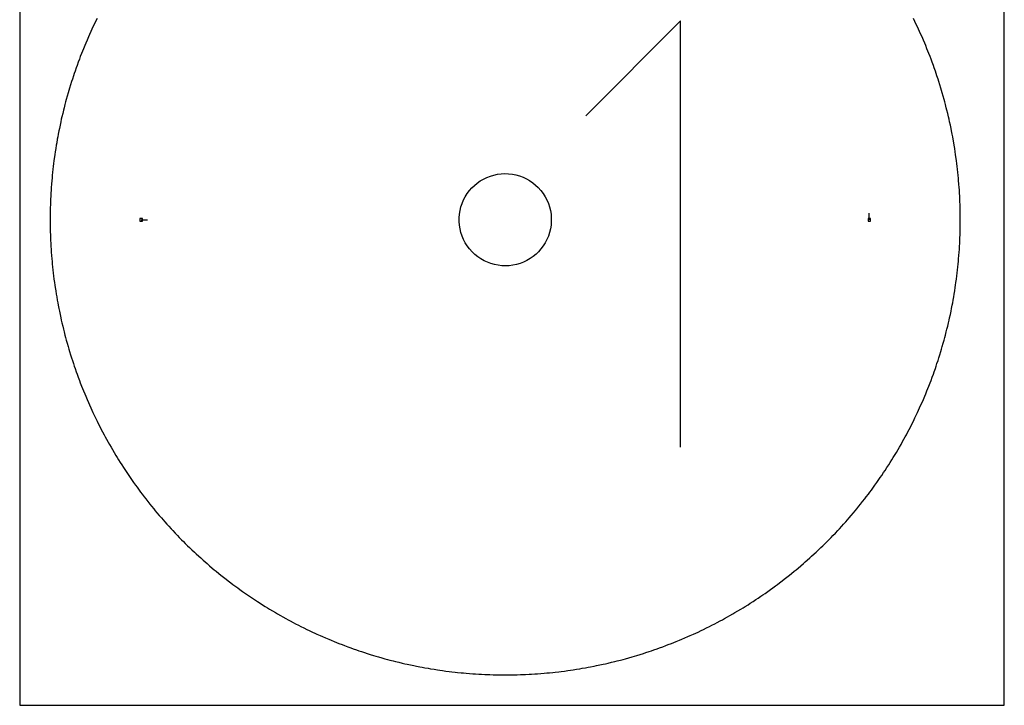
# Model space of a CAD drawing. Extents: x 0 to 216, y 0 to 279.
# Tile 1 of 2: x 0 to 216, y 0 to 150. Entities that reach past the tile are written whole.
import ezdxf

# ---------------------------------------------------------------- set-up
doc = ezdxf.new("R2010")
doc.units = 0

msp = doc.modelspace()

# ---------------------------------------------------------------- linework, layer by layer
at = {"layer": 'annotation', "color": 1}
for p, q in [((144.907779, 150.052291), (124.139886, 129.27854)), ((144.907779, 56.634852), (144.907779, 150.052291)), ((26.626495, 106.462476), (28.055245, 106.462476)), ((186.298458, 106.462476), (186.298458, 107.891226))]:
    msp.add_line(p, q, dxfattribs=at)
at = {"layer": 'boundary', "color": 5}
for p, q in [((16.389033, 149.425288), (16.071587, 148.748463)), ((16.63287, 149.928001), (16.389033, 149.425288)), ((16.959096, 150.600676), (16.63287, 149.928001)), ((196.292083, 149.928001), (195.965858, 150.600676)), ((196.535921, 149.425288), (196.292083, 149.928001)), ((196.853366, 148.748463), (196.535921, 149.425288)), ((15.295249, 147.052694), (15.071335, 146.540827)), ((15.603789, 147.733668), (15.295249, 147.052694)), ((15.834377, 148.242613), (15.603789, 147.733668)), ((16.071587, 148.748463), (15.834377, 148.242613)), ((197.090576, 148.242613), (196.853366, 148.748463)), ((197.321164, 147.733668), (197.090576, 148.242613)), ((197.629704, 147.052694), (197.321164, 147.733668)), ((197.853619, 146.540827), (197.629704, 147.052694)), ((14.481154, 145.167142), (14.263992, 144.652355)), ((14.771763, 145.855939), (14.481154, 145.167142)), ((15.071335, 146.540827), (14.771763, 145.855939)), ((198.15319, 145.855939), (197.853619, 146.540827)), ((198.443799, 145.167142), (198.15319, 145.855939)), ((198.660962, 144.652355), (198.443799, 145.167142)), ((13.568308, 142.921971), (13.295871, 142.225771)), ((13.771956, 143.44225), (13.568308, 142.921971)), ((13.982404, 143.959825), (13.771956, 143.44225)), ((14.263992, 144.652355), (13.982404, 143.959825)), ((198.942549, 143.959825), (198.660962, 144.652355)), ((199.152998, 143.442249), (198.942549, 143.959825)), ((199.356646, 142.921971), (199.152998, 143.442249)), ((199.629082, 142.225771), (199.356646, 142.921971)), ((12.835716, 141.003189), (12.581565, 140.300131)), ((13.099067, 141.702877), (12.835716, 141.003189)), ((13.295871, 142.225771), (13.099067, 141.702877)), ((199.825886, 141.702877), (199.629082, 142.225771)), ((200.089238, 141.003189), (199.825886, 141.702877)), ((200.343389, 140.300131), (200.089238, 141.003189)), ((11.963631, 138.540494), (11.787533, 138.010277)), ((12.146705, 139.068401), (11.963631, 138.540494)), ((12.391648, 139.774709), (12.146705, 139.068401)), ((12.581565, 140.300131), (12.391648, 139.774709)), ((200.533306, 139.774709), (200.343389, 140.300131)), ((200.778249, 139.068401), (200.533306, 139.774709)), ((200.961323, 138.540494), (200.778249, 139.068401)), ((201.137421, 138.010277), (200.961323, 138.540494)), ((11.156292, 136.055854), (10.939267, 135.340463)), ((11.38264, 136.768299), (11.156292, 136.055854)), ((11.551854, 137.300782), (11.38264, 136.768299)), ((11.787533, 138.010277), (11.551854, 137.300782)), ((201.3731, 137.300782), (201.137421, 138.010277)), ((201.542313, 136.768299), (201.3731, 137.300782)), ((201.768661, 136.055854), (201.542313, 136.768299)), ((201.985686, 135.340463), (201.768661, 136.055854)), ((10.621938, 134.269045), (10.414304, 133.550823)), ((10.777116, 134.8058), (10.621938, 134.269045)), ((10.939267, 135.340463), (10.777116, 134.8058)), ((202.147837, 134.8058), (201.985686, 135.340463)), ((202.303015, 134.269045), (202.147837, 134.8058)), ((202.510649, 133.550823), (202.303015, 134.269045)), ((9.926894, 131.750709), (9.738153, 131.027315)), ((10.067947, 132.291301), (9.926894, 131.750709)), ((10.216106, 132.830017), (10.067947, 132.291301)), ((10.414304, 133.550823), (10.216106, 132.830017)), ((202.708848, 132.830016), (202.510649, 133.550823)), ((202.857006, 132.291301), (202.708848, 132.830016)), ((202.998059, 131.75071), (202.857006, 132.291301)), ((203.1868, 131.027315), (202.998059, 131.75071)), ((9.424865, 129.759152), (9.255129, 129.031064)), ((9.604163, 130.484893), (9.424865, 129.759152)), ((9.738153, 131.027315), (9.604163, 130.484893)), ((203.320791, 130.484893), (203.1868, 131.027315)), ((203.500089, 129.759152), (203.320791, 130.484893)), ((203.669824, 129.031064), (203.500089, 129.759152)), ((9.008544, 127.941207), (8.848318, 127.211014)), ((9.128282, 128.486942), (9.008544, 127.941207)), ((9.255129, 129.031064), (9.128282, 128.486942)), ((203.796671, 128.486942), (203.669824, 129.031064)), ((203.91641, 127.941207), (203.796671, 128.486942)), ((204.076636, 127.211014), (203.91641, 127.941207)), ((8.585066, 125.931514), (8.444035, 125.19735)), ((8.697658, 126.478774), (8.585066, 125.931514)), ((8.848318, 127.211014), (8.697658, 126.478774)), ((204.227296, 126.478773), (204.076636, 127.211014)), ((204.339887, 125.931514), (204.227296, 126.478773)), ((204.480919, 125.19735), (204.339887, 125.931514)), ((8.108982, 123.362719), (8.017971, 122.811448)), ((8.240387, 124.098688), (8.108982, 123.362719)), ((8.338594, 124.648694), (8.240387, 124.098688)), ((8.444035, 125.19735), (8.338594, 124.648694)), ((204.586359, 124.648694), (204.480919, 125.19735)), ((204.684567, 124.098688), (204.586359, 124.648694)), ((204.815972, 123.362719), (204.684567, 124.098688)), ((204.906982, 122.811448), (204.815972, 123.362719)), ((7.784037, 121.334696), (7.700258, 120.782292)), ((7.896192, 122.073854), (7.784037, 121.334696)), ((8.017971, 122.811448), (7.896192, 122.073854)), ((205.028762, 122.073854), (204.906982, 122.811448)), ((205.140916, 121.334696), (205.028762, 122.073854)), ((205.224696, 120.782292), (205.140916, 121.334696)), ((7.428591, 118.746494), (7.359287, 118.192086)), ((7.521311, 119.4883), (7.428591, 118.746494)), ((7.623713, 120.228842), (7.521311, 119.4883)), ((7.700258, 120.782292), (7.623713, 120.228842)), ((205.30124, 120.228842), (205.224696, 120.782292)), ((205.403642, 119.4883), (205.30124, 120.228842)), ((205.496362, 118.746494), (205.403642, 119.4883)), ((205.565666, 118.192086), (205.496362, 118.746494)), ((7.214225, 116.893894), (7.140939, 116.149909)), ((7.276256, 117.449131), (7.214225, 116.893894)), ((7.359287, 118.192086), (7.276256, 117.449131)), ((205.648698, 117.449131), (205.565666, 118.192086)), ((205.710728, 116.893894), (205.648698, 117.449131)), ((205.784014, 116.14991), (205.710728, 116.893894)), ((7.038681, 115.037182), (6.975148, 114.292296)), ((7.086152, 115.593875), (7.038681, 115.037182)), ((7.140939, 116.149909), (7.086152, 115.593875)), ((205.838801, 115.593875), (205.784014, 116.14991)), ((205.886272, 115.037182), (205.838801, 115.593875)), ((205.949806, 114.292296), (205.886272, 115.037182)), ((6.881225, 112.989377), (6.837185, 112.243083)), ((6.921414, 113.546645), (6.881225, 112.989377)), ((6.975148, 114.292296), (6.921414, 113.546645)), ((206.003539, 113.546645), (205.949806, 114.292296)), ((206.043728, 112.989377), (206.003539, 113.546645)), ((206.087769, 112.243083), (206.043728, 112.989377)), ((6.744456, 110.380408), (6.726191, 109.821989)), ((6.770042, 110.938535), (6.744456, 110.380408)), ((6.804274, 111.685335), (6.770042, 110.938535)), ((6.837185, 112.243083), (6.804274, 111.685335)), ((206.120679, 111.685336), (206.087769, 112.243083)), ((206.154912, 110.938535), (206.120679, 111.685336)), ((206.180498, 110.380408), (206.154912, 110.938535)), ((206.198762, 109.821989), (206.180498, 110.380408)), ((6.690778, 108.516192), (6.676099, 107.768749)), ((6.701761, 109.074799), (6.690778, 108.516192)), ((6.726191, 109.821989), (6.701761, 109.074799)), ((206.223193, 109.074799), (206.198762, 109.821989)), ((206.234176, 108.516192), (206.223193, 109.074799)), ((206.248855, 107.768748), (206.234176, 108.516192)), ((6.671161, 107.021178), (6.6675, 106.462477)), ((6.6675, 106.462477), (6.671161, 105.903774)), ((6.676099, 107.768749), (6.671161, 107.021178)), ((6.671161, 105.903774), (6.676098, 105.156204)), ((206.253792, 107.021179), (206.248855, 107.768748)), ((206.248855, 105.156204), (206.253792, 105.903774)), ((206.257453, 106.462476), (206.253792, 107.021179)), ((206.253792, 105.903774), (206.257453, 106.462476)), ((6.676098, 105.156204), (6.690777, 104.408761)), ((6.690777, 104.408761), (6.701761, 103.850154)), ((6.701761, 103.850154), (6.726192, 103.102964)), ((206.198762, 103.102963), (206.223193, 103.850154)), ((206.223193, 103.850154), (206.234176, 104.40876)), ((206.234176, 104.40876), (206.248855, 105.156204)), ((6.726192, 103.102964), (6.744456, 102.544545)), ((6.744456, 102.544545), (6.770042, 101.986417)), ((6.770042, 101.986417), (6.804274, 101.239617)), ((206.120679, 101.239617), (206.154911, 101.986417)), ((206.154911, 101.986417), (206.180498, 102.544545)), ((206.180498, 102.544545), (206.198762, 103.102963)), ((6.804274, 101.239617), (6.837185, 100.68187)), ((6.837185, 100.68187), (6.881225, 99.935575)), ((6.881225, 99.935575), (6.921415, 99.378308)), ((6.921415, 99.378308), (6.975147, 98.632657)), ((205.949806, 98.632657), (206.003539, 99.378307)), ((206.003539, 99.378307), (206.043728, 99.935576)), ((206.043728, 99.935576), (206.087769, 100.68187)), ((206.087769, 100.68187), (206.120679, 101.239617)), ((6.975147, 98.632657), (7.038681, 97.887771)), ((7.038681, 97.887771), (7.086152, 97.331078)), ((7.086152, 97.331078), (7.140939, 96.775043)), ((205.784014, 96.775043), (205.838801, 97.331078)), ((205.838801, 97.331078), (205.886272, 97.887771)), ((205.886272, 97.887771), (205.949806, 98.632657)), ((7.140939, 96.775043), (7.214225, 96.031058)), ((7.214225, 96.031058), (7.276256, 95.475822)), ((7.276256, 95.475822), (7.359287, 94.732867)), ((205.565666, 94.732867), (205.648697, 95.475822)), ((205.648697, 95.475822), (205.710728, 96.031059)), ((205.710728, 96.031059), (205.784014, 96.775043)), ((7.359287, 94.732867), (7.428591, 94.178459)), ((7.428591, 94.178459), (7.521311, 93.436653)), ((7.521311, 93.436653), (7.623713, 92.696111)), ((205.30124, 92.696111), (205.403642, 93.436653)), ((205.403642, 93.436653), (205.496362, 94.178458)), ((205.496362, 94.178458), (205.565666, 94.732867)), ((7.623713, 92.696111), (7.700258, 92.142661)), ((7.700258, 92.142661), (7.784038, 91.590257)), ((7.784038, 91.590257), (7.896192, 90.851099)), ((7.896192, 90.851099), (8.017971, 90.113504)), ((204.906982, 90.113504), (205.028762, 90.851099)), ((205.028762, 90.851099), (205.140916, 91.590257)), ((205.140916, 91.590257), (205.224696, 92.142661)), ((205.224696, 92.142661), (205.30124, 92.696111)), ((8.017971, 90.113504), (8.108982, 89.562234)), ((8.108982, 89.562234), (8.240387, 88.826264)), ((8.240387, 88.826264), (8.338594, 88.276258)), ((204.586359, 88.276258), (204.684567, 88.826264)), ((204.684567, 88.826264), (204.815972, 89.562234)), ((204.815972, 89.562234), (204.906982, 90.113504)), ((8.338594, 88.276258), (8.444035, 87.727603)), ((8.444035, 87.727603), (8.585066, 86.993439)), ((8.585066, 86.993439), (8.697658, 86.446179)), ((8.697658, 86.446179), (8.848318, 85.713939)), ((204.076636, 85.713939), (204.227296, 86.446179)), ((204.227296, 86.446179), (204.339887, 86.993439)), ((204.339887, 86.993439), (204.480918, 87.727603)), ((204.480918, 87.727603), (204.586359, 88.276258)), ((8.848318, 85.713939), (9.008544, 84.983746)), ((9.008544, 84.983746), (9.128282, 84.438011)), ((9.128282, 84.438011), (9.255129, 83.893889)), ((203.669825, 83.893889), (203.796671, 84.438011)), ((203.796671, 84.438011), (203.91641, 84.983746)), ((203.91641, 84.983746), (204.076636, 85.713939)), ((9.255129, 83.893889), (9.424865, 83.165801)), ((9.424865, 83.165801), (9.604163, 82.44006)), ((9.604163, 82.44006), (9.738153, 81.897638)), ((203.1868, 81.897638), (203.320791, 82.44006)), ((203.320791, 82.44006), (203.500089, 83.165801)), ((203.500089, 83.165801), (203.669825, 83.893889)), ((9.738153, 81.897638), (9.926894, 81.174243)), ((9.926894, 81.174243), (10.067947, 80.633652)), ((10.067947, 80.633652), (10.216106, 80.094936)), ((10.216106, 80.094936), (10.414304, 79.37413)), ((202.510649, 79.37413), (202.708847, 80.094936)), ((202.708847, 80.094936), (202.857006, 80.633652)), ((202.857006, 80.633652), (202.998059, 81.174244)), ((202.998059, 81.174244), (203.1868, 81.897638)), ((10.414304, 79.37413), (10.621938, 78.655908)), ((10.621938, 78.655908), (10.777116, 78.119153)), ((10.777116, 78.119153), (10.939267, 77.58449)), ((201.985686, 77.58449), (202.147837, 78.119153)), ((202.147837, 78.119153), (202.303015, 78.655908)), ((202.303015, 78.655908), (202.510649, 79.37413)), ((10.939267, 77.58449), (11.156292, 76.869099)), ((11.156292, 76.869099), (11.38264, 76.156654)), ((11.38264, 76.156654), (11.551854, 75.624171)), ((11.551854, 75.624171), (11.787533, 74.914676)), ((201.13742, 74.914676), (201.3731, 75.624171)), ((201.3731, 75.624171), (201.542313, 76.156654)), ((201.542313, 76.156654), (201.768661, 76.869099)), ((201.768661, 76.869099), (201.985686, 77.58449)), ((11.787533, 74.914676), (11.963631, 74.384459)), ((11.963631, 74.384459), (12.146705, 73.856552)), ((12.146705, 73.856552), (12.391648, 73.150244)), ((200.533306, 73.150243), (200.778249, 73.856552)), ((200.778249, 73.856552), (200.961323, 74.384459)), ((200.961323, 74.384459), (201.13742, 74.914676)), ((12.391648, 73.150244), (12.581565, 72.624822)), ((12.581565, 72.624822), (12.835716, 71.921764)), ((12.835716, 71.921764), (13.099067, 71.222076)), ((199.825887, 71.222075), (200.089238, 71.921764)), ((200.089238, 71.921764), (200.343388, 72.624822)), ((200.343388, 72.624822), (200.533306, 73.150243)), ((13.099067, 71.222076), (13.295871, 70.699182)), ((13.295871, 70.699182), (13.568307, 70.002982)), ((13.568307, 70.002982), (13.771956, 69.482703)), ((13.771956, 69.482703), (13.982404, 68.965128)), ((198.942549, 68.965128), (199.152998, 69.482703)), ((199.152998, 69.482703), (199.356646, 70.002982)), ((199.356646, 70.002982), (199.629082, 70.699182)), ((199.629082, 70.699182), (199.825887, 71.222075)), ((13.982404, 68.965128), (14.263992, 68.272598)), ((14.263992, 68.272598), (14.481154, 67.757811)), ((14.481154, 67.757811), (14.771763, 67.069014)), ((14.771763, 67.069014), (15.071335, 66.384125)), ((197.853619, 66.384125), (198.15319, 67.069014)), ((198.15319, 67.069014), (198.443799, 67.757811)), ((198.443799, 67.757811), (198.660962, 68.272598)), ((198.660962, 68.272598), (198.942549, 68.965128)), ((15.071335, 66.384125), (15.295249, 65.872259)), ((15.295249, 65.872259), (15.603789, 65.191285)), ((15.603789, 65.191285), (15.834377, 64.68234)), ((197.090576, 64.68234), (197.321164, 65.191285)), ((197.321164, 65.191285), (197.629704, 65.872259)), ((197.629704, 65.872259), (197.853619, 66.384125)), ((15.834377, 64.68234), (16.071587, 64.17649)), ((16.071587, 64.17649), (16.389033, 63.499665)), ((16.389033, 63.499665), (16.63287, 62.996952)), ((16.63287, 62.996952), (16.959096, 62.324277)), ((195.965858, 62.324277), (196.292083, 62.996952)), ((196.292083, 62.996952), (196.53592, 63.499665)), ((196.53592, 63.499665), (196.853366, 64.17649)), ((196.853366, 64.17649), (197.090576, 64.68234)), ((16.959096, 62.324277), (17.29417, 61.655998)), ((17.29417, 61.655998), (17.544544, 61.156555)), ((17.544544, 61.156555), (17.888278, 60.492665)), ((17.888278, 60.492665), (18.145192, 59.996491)), ((194.779761, 59.996491), (195.036675, 60.492665)), ((195.036675, 60.492665), (195.38041, 61.156555)), ((195.38041, 61.156555), (195.630783, 61.655997)), ((195.630783, 61.655997), (195.965858, 62.324277)), ((18.145192, 59.996491), (18.497594, 59.337176)), ((18.497594, 59.337176), (18.76096, 58.844448)), ((18.76096, 58.844448), (19.030778, 58.355204)), ((19.030778, 58.355204), (19.391783, 57.700579)), ((193.533171, 57.700579), (193.894176, 58.355204)), ((193.894176, 58.355204), (194.163994, 58.844448)), ((194.163994, 58.844448), (194.42736, 59.337177)), ((194.42736, 59.337177), (194.779761, 59.996491)), ((19.391783, 57.700579), (19.667964, 57.214909)), ((19.667964, 57.214909), (20.037516, 56.565038)), ((20.037516, 56.565038), (20.32006, 56.082989)), ((192.604894, 56.082989), (192.887437, 56.565038)), ((192.887437, 56.565038), (193.25699, 57.214909)), ((193.25699, 57.214909), (193.533171, 57.700579)), ((20.32006, 56.082989), (20.69809, 55.437994)), ((20.69809, 55.437994), (21.084489, 54.798052)), ((21.084489, 54.798052), (21.373265, 54.319793)), ((21.373265, 54.319793), (21.668318, 53.845325)), ((191.256636, 53.845325), (191.551688, 54.319793)), ((191.551688, 54.319793), (191.840465, 54.798052)), ((191.840465, 54.798052), (192.226864, 55.437994)), ((192.226864, 55.437994), (192.604894, 56.082989)), ((21.668318, 53.845325), (22.063134, 53.210436)), ((22.063134, 53.210436), (22.364379, 52.73985)), ((22.364379, 52.73985), (22.767441, 52.110258)), ((22.767441, 52.110258), (23.178689, 51.485957)), ((189.746265, 51.485957), (190.157512, 52.110258)), ((190.157512, 52.110258), (190.560574, 52.73985)), ((190.560574, 52.73985), (190.861819, 53.210436)), ((190.861819, 53.210436), (191.256636, 53.845325)), ((23.178689, 51.485957), (23.486035, 51.019424)), ((23.486035, 51.019424), (23.905401, 50.400542)), ((23.905401, 50.400542), (24.21885, 49.938018)), ((24.21885, 49.938018), (24.538317, 49.479637)), ((188.386637, 49.479637), (188.706103, 49.938019)), ((188.706103, 49.938019), (189.019552, 50.400542)), ((189.019552, 50.400542), (189.438919, 51.019424)), ((189.438919, 51.019424), (189.746265, 51.485957)), ((24.538317, 49.479637), (24.965809, 48.866289)), ((24.965809, 48.866289), (25.401242, 48.258655)), ((25.401242, 48.258655), (25.726677, 47.804502)), ((25.726677, 47.804502), (26.170049, 47.202585)), ((186.754904, 47.202585), (187.198277, 47.804502)), ((187.198277, 47.804502), (187.523711, 48.258655)), ((187.523711, 48.258655), (187.959144, 48.866289)), ((187.959144, 48.866289), (188.386637, 49.479637)), ((26.170049, 47.202585), (26.501412, 46.752746)), ((26.501412, 46.752746), (26.838615, 46.307266)), ((26.838615, 46.307266), (27.289812, 45.711185)), ((27.289812, 45.711185), (27.632816, 45.270152)), ((185.292137, 45.270152), (185.635141, 45.711185)), ((185.635141, 45.711185), (186.086338, 46.307266)), ((186.086338, 46.307266), (186.423542, 46.752746)), ((186.423542, 46.752746), (186.754904, 47.202585)), ((27.632816, 45.270152), (28.091834, 44.680027)), ((28.091834, 44.680027), (28.558493, 44.095982)), ((28.558493, 44.095982), (28.907249, 43.659482)), ((28.907249, 43.659482), (29.381491, 43.081575)), ((183.543463, 43.081575), (184.017704, 43.659482)), ((184.017704, 43.659482), (184.36646, 44.095982)), ((184.36646, 44.095982), (184.833119, 44.680028)), ((184.833119, 44.680028), (185.292137, 45.270152)), ((29.381491, 43.081575), (29.735956, 42.649695)), ((29.735956, 42.649695), (30.096003, 42.222478)), ((30.096003, 42.222478), (30.577826, 41.650826)), ((30.577826, 41.650826), (31.067047, 41.08555)), ((31.067047, 41.08555), (31.432671, 40.663084)), ((181.492282, 40.663083), (181.857906, 41.08555)), ((181.857906, 41.08555), (182.347128, 41.650826)), ((182.347128, 41.650826), (182.828951, 42.222478)), ((182.828951, 42.222478), (183.188998, 42.649695)), ((183.188998, 42.649695), (183.543463, 43.081575)), ((31.432671, 40.663084), (31.803831, 40.245458)), ((31.803831, 40.245458), (32.300396, 39.686623)), ((32.300396, 39.686623), (32.676962, 39.273837)), ((32.676962, 39.273837), (33.180803, 38.721559)), ((179.74415, 38.721559), (180.247992, 39.273837)), ((180.247992, 39.273837), (180.624557, 39.686623)), ((180.624557, 39.686623), (181.121123, 40.245458)), ((181.121123, 40.245458), (181.492282, 40.663083)), ((33.180803, 38.721559), (33.56273, 38.313781)), ((33.56273, 38.313781), (34.073794, 37.768182)), ((34.073794, 37.768182), (34.591956, 37.229263)), ((34.591956, 37.229263), (34.979203, 36.826502)), ((34.979203, 36.826502), (35.504346, 36.294441)), ((177.420607, 36.294441), (177.945751, 36.826502)), ((177.945751, 36.826502), (178.332997, 37.229262)), ((178.332997, 37.229262), (178.851159, 37.768182)), ((178.851159, 37.768182), (179.362224, 38.313782)), ((179.362224, 38.313782), (179.74415, 38.721559)), ((35.504346, 36.294441), (35.89682, 35.89682)), ((35.89682, 35.89682), (36.294441, 35.504346)), ((36.294441, 35.504346), (36.826503, 34.979202)), ((36.826503, 34.979202), (37.229263, 34.591956)), ((37.229263, 34.591956), (37.768182, 34.073794)), ((175.156771, 34.073794), (175.695691, 34.591956)), ((175.695691, 34.591956), (176.098451, 34.979202)), ((176.098451, 34.979202), (176.630512, 35.504346)), ((176.630512, 35.504346), (177.028133, 35.89682)), ((177.028133, 35.89682), (177.420607, 36.294441)), ((37.768182, 34.073794), (38.313782, 33.562729)), ((38.313782, 33.562729), (38.721559, 33.180803)), ((38.721559, 33.180803), (39.273838, 32.676961)), ((39.273838, 32.676961), (39.686624, 32.300396)), ((173.23833, 32.300396), (173.651116, 32.676961)), ((173.651116, 32.676961), (174.203394, 33.180803)), ((174.203394, 33.180803), (174.611171, 33.562729)), ((174.611171, 33.562729), (175.156771, 34.073794)), ((39.686624, 32.300396), (40.245458, 31.80383)), ((40.245458, 31.80383), (40.663084, 31.432671)), ((40.663084, 31.432671), (41.085551, 31.067047)), ((41.085551, 31.067047), (41.650826, 30.577825)), ((41.650826, 30.577825), (42.222479, 30.096002)), ((170.702474, 30.096002), (171.274127, 30.577825)), ((171.274127, 30.577825), (171.839403, 31.067047)), ((171.839403, 31.067047), (172.26187, 31.432671)), ((172.26187, 31.432671), (172.679495, 31.80383)), ((172.679495, 31.80383), (173.23833, 32.300396)), ((42.222479, 30.096002), (42.649695, 29.735955)), ((42.649695, 29.735955), (43.081575, 29.38149)), ((43.081575, 29.38149), (43.659482, 28.907249)), ((43.659482, 28.907249), (44.095982, 28.558493)), ((44.095982, 28.558493), (44.680028, 28.091834)), ((44.680028, 28.091834), (45.270152, 27.632816)), ((167.654801, 27.632816), (168.244926, 28.091834)), ((168.244926, 28.091834), (168.828971, 28.558493)), ((168.828971, 28.558493), (169.265471, 28.907249)), ((169.265471, 28.907249), (169.843378, 29.38149)), ((169.843378, 29.38149), (170.275258, 29.735955)), ((170.275258, 29.735955), (170.702474, 30.096002)), ((45.270152, 27.632816), (45.711186, 27.289812)), ((45.711186, 27.289812), (46.307266, 26.838615)), ((46.307266, 26.838615), (46.752747, 26.501411)), ((46.752747, 26.501411), (47.202585, 26.170049)), ((47.202585, 26.170049), (47.804502, 25.726676)), ((165.120451, 25.726676), (165.722368, 26.170049)), ((165.722368, 26.170049), (166.172207, 26.501411)), ((166.172207, 26.501411), (166.617687, 26.838615)), ((166.617687, 26.838615), (167.213768, 27.289812)), ((167.213768, 27.289812), (167.654801, 27.632816)), ((47.804502, 25.726676), (48.258656, 25.401242)), ((48.258656, 25.401242), (48.86629, 24.965809)), ((48.86629, 24.965809), (49.479637, 24.538316)), ((49.479637, 24.538316), (49.938019, 24.21885)), ((49.938019, 24.21885), (50.400542, 23.905401)), ((50.400542, 23.905401), (51.019424, 23.486034)), ((161.905529, 23.486034), (162.524411, 23.905401)), ((162.524411, 23.905401), (162.986935, 24.21885)), ((162.986935, 24.21885), (163.445317, 24.538316)), ((163.445317, 24.538316), (164.058664, 24.965809)), ((164.058664, 24.965809), (164.666298, 25.401242)), ((164.666298, 25.401242), (165.120451, 25.726676)), ((51.019424, 23.486034), (51.485958, 23.178688)), ((51.485958, 23.178688), (52.110258, 22.767441)), ((52.110258, 22.767441), (52.739851, 22.364379)), ((52.739851, 22.364379), (53.210437, 22.063134)), ((53.210437, 22.063134), (53.845325, 21.668317)), ((53.845325, 21.668317), (54.319793, 21.373265)), ((158.60516, 21.373265), (159.079628, 21.668317)), ((159.079628, 21.668317), (159.714517, 22.063134)), ((159.714517, 22.063134), (160.185103, 22.364379)), ((160.185103, 22.364379), (160.814695, 22.767441)), ((160.814695, 22.767441), (161.438996, 23.178688)), ((161.438996, 23.178688), (161.905529, 23.486034)), ((54.319793, 21.373265), (54.798052, 21.084488)), ((54.798052, 21.084488), (55.437994, 20.69809)), ((55.437994, 20.69809), (56.082989, 20.320059)), ((56.082989, 20.320059), (56.565039, 20.037516)), ((56.565039, 20.037516), (57.21491, 19.667963)), ((57.21491, 19.667963), (57.70058, 19.391783)), ((155.224374, 19.391782), (155.710044, 19.667963)), ((155.710044, 19.667963), (156.359915, 20.037516)), ((156.359915, 20.037516), (156.841965, 20.32006)), ((156.841965, 20.32006), (157.48696, 20.698089)), ((157.48696, 20.698089), (158.126901, 21.084488)), ((158.126901, 21.084488), (158.60516, 21.373265)), ((57.70058, 19.391783), (58.355204, 19.030777)), ((58.355204, 19.030777), (58.844449, 18.760959)), ((58.844449, 18.760959), (59.337177, 18.497593)), ((59.337177, 18.497593), (59.996491, 18.145192)), ((59.996491, 18.145192), (60.492665, 17.888278)), ((60.492665, 17.888278), (61.156556, 17.544543)), ((61.156556, 17.544543), (61.655998, 17.29417)), ((61.655998, 17.29417), (62.324278, 16.959095)), ((150.600676, 16.959095), (151.268955, 17.29417)), ((151.268955, 17.29417), (151.768398, 17.544543)), ((151.768398, 17.544543), (152.432288, 17.888278)), ((152.432288, 17.888278), (152.928462, 18.145192)), ((152.928462, 18.145192), (153.587777, 18.497594)), ((153.587777, 18.497594), (154.080505, 18.760959)), ((154.080505, 18.760959), (154.569749, 19.030777)), ((154.569749, 19.030777), (155.224374, 19.391782)), ((62.324278, 16.959095), (62.996952, 16.63287)), ((62.996952, 16.63287), (63.499665, 16.389033)), ((63.499665, 16.389033), (64.17649, 16.071587)), ((64.17649, 16.071587), (64.68234, 15.834377)), ((64.68234, 15.834377), (65.191285, 15.603789)), ((65.191285, 15.603789), (65.872259, 15.295249)), ((65.872259, 15.295249), (66.384126, 15.071335)), ((146.540828, 15.071334), (147.052694, 15.295249)), ((147.052694, 15.295249), (147.733669, 15.603789)), ((147.733669, 15.603789), (148.242613, 15.834377)), ((148.242613, 15.834377), (148.748463, 16.071587)), ((148.748463, 16.071587), (149.425289, 16.389032)), ((149.425289, 16.389032), (149.928001, 16.63287)), ((149.928001, 16.63287), (150.600676, 16.959095)), ((66.384126, 15.071335), (67.069014, 14.771763)), ((67.069014, 14.771763), (67.757811, 14.481154)), ((67.757811, 14.481154), (68.272598, 14.263992)), ((68.272598, 14.263992), (68.965128, 13.982404)), ((68.965128, 13.982404), (69.482704, 13.771955)), ((69.482704, 13.771955), (70.002982, 13.568307)), ((70.002982, 13.568307), (70.699182, 13.295871)), ((70.699182, 13.295871), (71.222076, 13.099067)), ((71.222076, 13.099067), (71.921764, 12.835715)), ((141.003189, 12.835715), (141.702877, 13.099066)), ((141.702877, 13.099066), (142.225772, 13.295871)), ((142.225772, 13.295871), (142.921971, 13.568307)), ((142.921971, 13.568307), (143.44225, 13.771955)), ((143.44225, 13.771955), (143.959825, 13.982404)), ((143.959825, 13.982404), (144.652355, 14.263991)), ((144.652355, 14.263991), (145.167142, 14.481154)), ((145.167142, 14.481154), (145.855939, 14.771763)), ((145.855939, 14.771763), (146.540828, 15.071334)), ((71.921764, 12.835715), (72.624823, 12.581565)), ((72.624823, 12.581565), (73.150244, 12.391647)), ((73.150244, 12.391647), (73.856552, 12.146704)), ((73.856552, 12.146704), (74.384459, 11.963631)), ((74.384459, 11.963631), (74.914676, 11.787532)), ((74.914676, 11.787532), (75.624171, 11.551854)), ((75.624171, 11.551854), (76.156654, 11.38264)), ((76.156654, 11.38264), (76.869099, 11.156292)), ((76.869099, 11.156292), (77.58449, 10.939267)), ((77.58449, 10.939267), (78.119153, 10.777116)), ((134.8058, 10.777116), (135.340463, 10.939267)), ((135.340463, 10.939267), (136.055854, 11.156292)), ((136.055854, 11.156292), (136.768299, 11.38264)), ((136.768299, 11.38264), (137.300782, 11.551853)), ((137.300782, 11.551853), (138.010277, 11.787533)), ((138.010277, 11.787533), (138.540494, 11.96363)), ((138.540494, 11.96363), (139.068401, 12.146704)), ((139.068401, 12.146704), (139.77471, 12.391647)), ((139.77471, 12.391647), (140.300131, 12.581565)), ((140.300131, 12.581565), (141.003189, 12.835715)), ((78.119153, 10.777116), (78.655909, 10.621938)), ((78.655909, 10.621938), (79.37413, 10.414304)), ((79.37413, 10.414304), (80.094937, 10.216106)), ((80.094937, 10.216106), (80.633652, 10.067947)), ((80.633652, 10.067947), (81.174244, 9.926894)), ((81.174244, 9.926894), (81.897638, 9.738153)), ((81.897638, 9.738153), (82.44006, 9.604162)), ((82.44006, 9.604162), (83.165801, 9.424864)), ((83.165801, 9.424864), (83.893889, 9.255128)), ((83.893889, 9.255128), (84.438011, 9.128282)), ((84.438011, 9.128282), (84.983746, 9.008544)), ((84.983746, 9.008544), (85.713939, 8.848318)), ((85.713939, 8.848318), (86.44618, 8.697658)), ((86.44618, 8.697658), (86.993439, 8.585065)), ((125.931514, 8.585065), (126.478774, 8.697658)), ((126.478774, 8.697658), (127.211014, 8.848318)), ((127.211014, 8.848318), (127.941207, 9.008543)), ((127.941207, 9.008543), (128.486942, 9.128282)), ((128.486942, 9.128282), (129.031064, 9.255129)), ((129.031064, 9.255129), (129.759152, 9.424864)), ((129.759152, 9.424864), (130.484893, 9.604162)), ((130.484893, 9.604162), (131.027315, 9.738153)), ((131.027315, 9.738153), (131.75071, 9.926894)), ((131.75071, 9.926894), (132.291301, 10.067947)), ((132.291301, 10.067947), (132.830017, 10.216105)), ((132.830017, 10.216105), (133.550823, 10.414304)), ((133.550823, 10.414304), (134.269045, 10.621938)), ((134.269045, 10.621938), (134.8058, 10.777116)), ((86.993439, 8.585065), (87.727603, 8.444035)), ((87.727603, 8.444035), (88.276259, 8.338594)), ((88.276259, 8.338594), (88.826264, 8.240386)), ((88.826264, 8.240386), (89.562234, 8.108981)), ((89.562234, 8.108981), (90.113505, 8.017971)), ((90.113505, 8.017971), (90.851099, 7.896191)), ((90.851099, 7.896191), (91.590258, 7.784037)), ((91.590258, 7.784037), (92.142661, 7.700258)), ((92.142661, 7.700258), (92.696111, 7.623713)), ((92.696111, 7.623713), (93.436653, 7.521311)), ((93.436653, 7.521311), (94.178459, 7.428591)), ((94.178459, 7.428591), (94.732867, 7.359287)), ((94.732867, 7.359287), (95.475822, 7.276256)), ((95.475822, 7.276256), (96.031059, 7.214225)), ((96.031059, 7.214225), (96.775043, 7.140939)), ((96.775043, 7.140939), (97.331078, 7.086152)), ((97.331078, 7.086152), (97.887771, 7.038681)), ((97.887771, 7.038681), (98.632657, 6.975147)), ((98.632657, 6.975147), (99.378308, 6.921414)), ((99.378308, 6.921414), (99.935576, 6.881225)), ((99.935576, 6.881225), (100.68187, 6.837185)), ((100.68187, 6.837185), (101.239618, 6.804274)), ((101.239618, 6.804274), (101.986418, 6.770042)), ((101.986418, 6.770042), (102.544545, 6.744455)), ((102.544545, 6.744455), (103.102964, 6.726191)), ((103.102964, 6.726191), (103.850154, 6.70176)), ((103.850154, 6.70176), (104.408761, 6.690777)), ((104.408761, 6.690777), (105.156204, 6.676098)), ((105.156204, 6.676098), (105.903774, 6.671161)), ((105.903774, 6.671161), (106.462477, 6.6675)), ((106.462477, 6.6675), (107.021179, 6.671161)), ((107.021179, 6.671161), (107.768749, 6.676098)), ((107.768749, 6.676098), (108.516192, 6.690777)), ((108.516192, 6.690777), (109.074799, 6.70176)), ((109.074799, 6.70176), (109.82199, 6.726191)), ((109.82199, 6.726191), (110.380408, 6.744456)), ((110.380408, 6.744456), (110.938535, 6.770041)), ((110.938535, 6.770041), (111.685336, 6.804274)), ((111.685336, 6.804274), (112.243083, 6.837184)), ((112.243083, 6.837184), (112.989378, 6.881225)), ((112.989378, 6.881225), (113.546645, 6.921414)), ((113.546645, 6.921414), (114.292296, 6.975147)), ((114.292296, 6.975147), (115.037182, 7.038681)), ((115.037182, 7.038681), (115.593875, 7.086152)), ((115.593875, 7.086152), (116.14991, 7.140939)), ((116.14991, 7.140939), (116.893894, 7.214225)), ((116.893894, 7.214225), (117.449131, 7.276256)), ((117.449131, 7.276256), (118.192087, 7.359287)), ((118.192087, 7.359287), (118.746495, 7.428591)), ((118.746495, 7.428591), (119.4883, 7.521311)), ((119.4883, 7.521311), (120.228842, 7.623713)), ((120.228842, 7.623713), (120.782292, 7.700257)), ((120.782292, 7.700257), (121.334696, 7.784037)), ((121.334696, 7.784037), (122.073855, 7.896191)), ((122.073855, 7.896191), (122.811449, 8.017971)), ((122.811449, 8.017971), (123.362719, 8.108981)), ((123.362719, 8.108981), (124.098689, 8.240387)), ((124.098689, 8.240387), (124.648695, 8.338594)), ((124.648695, 8.338594), (125.19735, 8.444035)), ((125.19735, 8.444035), (125.931514, 8.585065))]:
    msp.add_line(p, q, dxfattribs=at)
at = {"layer": 'frame', "color": 5}
for p, q in [((0, 279.4), (0, 0)), ((215.9, 0), (215.9, 279.4)), ((0, 0), (215.9, 0))]:
    msp.add_line(p, q, dxfattribs=at)
at = {"layer": 'hole', "color": 5}
for p, q in [((99.709706, 113.991924), (100.337472, 114.510884)), ((100.337472, 114.510884), (101.004966, 114.977637)), ((101.004966, 114.977637), (101.707848, 115.389179)), ((101.707848, 115.389179), (102.441571, 115.742818)), ((102.441571, 115.742818), (103.201365, 116.036273)), ((103.201365, 116.036273), (103.982306, 116.267636)), ((103.982306, 116.267636), (104.779338, 116.435414)), ((104.779338, 116.435414), (105.587284, 116.538508)), ((105.587284, 116.538508), (106.400906, 116.576262)), ((106.400906, 116.576262), (107.214927, 116.548417)), ((107.214927, 116.548417), (108.024068, 116.455167)), ((108.024068, 116.455167), (108.823084, 116.297106)), ((108.823084, 116.297106), (109.606784, 116.075268)), ((109.606784, 116.075268), (110.370095, 115.791085)), ((110.370095, 115.791085), (111.108068, 115.446406)), ((111.108068, 115.446406), (111.815908, 115.043452)), ((111.815908, 115.043452), (112.489036, 114.58486)), ((112.489036, 114.58486), (113.123074, 114.073583)), ((98.136955, 112.20917), (98.626364, 112.86046)), ((98.626364, 112.86046), (99.166604, 113.470258)), ((99.166604, 113.470258), (99.709706, 113.991924)), ((113.123074, 114.073583), (113.713909, 113.512944)), ((113.713909, 113.512944), (114.298589, 112.86046)), ((114.298589, 112.86046), (114.787998, 112.20917)), ((97.003601, 110.049757), (97.322933, 110.799242)), ((97.322933, 110.799242), (97.70153, 111.52061)), ((97.70153, 111.52061), (98.136955, 112.20917)), ((114.787998, 112.20917), (115.223424, 111.52061)), ((115.223424, 111.52061), (115.60202, 110.799242)), ((115.60202, 110.799242), (115.921352, 110.049757)), ((96.41997, 107.681855), (96.550651, 108.485989)), ((96.550651, 108.485989), (96.74562, 109.276998)), ((96.74562, 109.276998), (97.003601, 110.049757)), ((115.921352, 110.049757), (116.179333, 109.276998)), ((116.179333, 109.276998), (116.374302, 108.485989)), ((116.374302, 108.485989), (116.504983, 107.681855)), ((26.912245, 106.748226), (26.340745, 106.748226)), ((26.340745, 106.748226), (26.340745, 106.176726)), ((26.340745, 106.176726), (26.912245, 106.176726)), ((26.912245, 106.176726), (26.912245, 106.748226)), ((96.354417, 106.869817), (96.41997, 107.681855)), ((96.354417, 106.055136), (96.354417, 106.869817)), ((96.41997, 105.243098), (96.354417, 106.055136)), ((116.504983, 107.681855), (116.570537, 106.869816)), ((116.570537, 106.055136), (116.504983, 105.243098)), ((116.570537, 106.869816), (116.570537, 106.055136)), ((186.584208, 106.748226), (186.012708, 106.748226)), ((186.012708, 106.748226), (186.012708, 106.176726)), ((186.012708, 106.176726), (186.584208, 106.176726)), ((186.584208, 106.176726), (186.584208, 106.748226)), ((96.550651, 104.438964), (96.41997, 105.243098)), ((96.74562, 103.647954), (96.550651, 104.438964)), ((97.003601, 102.875196), (96.74562, 103.647954)), ((116.179333, 103.647955), (115.921352, 102.875196)), ((116.374302, 104.438964), (116.179333, 103.647955)), ((116.504983, 105.243098), (116.374302, 104.438964)), ((97.322933, 102.125711), (97.003601, 102.875196)), ((97.70153, 101.404343), (97.322933, 102.125711)), ((115.60202, 102.12571), (115.223424, 101.404343)), ((115.921352, 102.875196), (115.60202, 102.12571)), ((98.136956, 100.715783), (97.70153, 101.404343)), ((98.626364, 100.064493), (98.136956, 100.715783)), ((99.211045, 99.412008), (98.626364, 100.064493)), ((99.754147, 98.890342), (99.211045, 99.412008)), ((113.758349, 99.454695), (113.215247, 98.933029)), ((114.298589, 100.064493), (113.758349, 99.454695)), ((114.787998, 100.715783), (114.298589, 100.064493)), ((115.223424, 101.404343), (114.787998, 100.715783)), ((99.801879, 98.85137), (99.754147, 98.890342)), ((100.435918, 98.340093), (99.801879, 98.85137)), ((101.109045, 97.8815), (100.435918, 98.340093)), ((101.816885, 97.478547), (101.109045, 97.8815)), ((102.554859, 97.133868), (101.816885, 97.478547)), ((110.483383, 97.182135), (109.723588, 96.88868)), ((111.217105, 97.535774), (110.483383, 97.182135)), ((111.919987, 97.947316), (111.217105, 97.535774)), ((112.587481, 98.414069), (111.919987, 97.947316)), ((113.215247, 98.933029), (112.587481, 98.414069)), ((103.31817, 96.849685), (102.554859, 97.133868)), ((104.101869, 96.627847), (103.31817, 96.849685)), ((104.900885, 96.469786), (104.101869, 96.627847)), ((105.710027, 96.376536), (104.900885, 96.469786)), ((106.524048, 96.348691), (105.710027, 96.376536)), ((107.33767, 96.386445), (106.524048, 96.348691)), ((108.145616, 96.489539), (107.33767, 96.386445)), ((108.942648, 96.657317), (108.145616, 96.489539)), ((109.723588, 96.88868), (108.942648, 96.657317))]:
    msp.add_line(p, q, dxfattribs=at)

doc.saveas('drawing.dxf')
